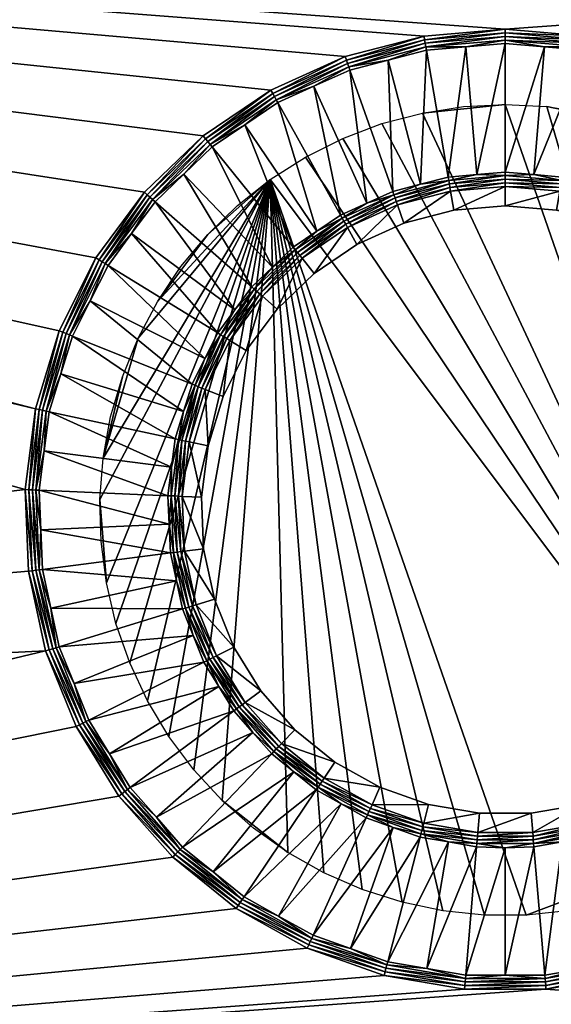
# Model space of a CAD drawing. Header units: centimetres. Extents: x 0 to 1000, y -700 to 0.
# Tile 5 of 9: x 428 to 507, y -273 to -127. Entities that reach past the tile are written whole.
import ezdxf

# ---------------------------------------------------------------- set-up
doc = ezdxf.new("R2010")
doc.units = ezdxf.units.CM
doc.layers.get('0').update_dxf_attribs({"color": 133})

msp = doc.modelspace()

# ---------------------------------------------------------------- meshes
at = {"color": 254}
mesh = msp.add_polyface(dxfattribs=at)
corners = [(495.78, -150.39, 2.6), (500, -130.97, 14.4), (494.17, -131.46, 14.4), (491.56, -150.75, 2.6), (488.33, -131.96, 14.4), (461.48, -143.01, 14.4), (466.33, -139.73, 14.4), (466.09, -139.31, 14.66), (471.67, -137.32, 14.4), (477, -134.91, 14.4), (476.84, -134.45, 14.66), (488.25, -131.48, 14.66), (500, -130.48, 14.66), (500, -129.96, 14.85), (482.67, -133.44, 14.4), (488.16, -130.96, 14.85), (500, -129.41, 14.96), (476.67, -133.96, 14.85), (488.07, -130.43, 14.96), (500, -128.86, 15), (465.84, -138.85, 14.85), (476.49, -133.45, 14.96), (487.98, -129.89, 15), (456, -145.5, 14.85), (465.58, -138.38, 14.96), (476.3, -132.93, 15), (455.66, -145.08, 14.96), (465.31, -137.9, 15), (105.86, -99.83, 15.08), (894.14, -99.83, 15.08), (894.14, -99.54, 15.15), (932.23, -54.82, 29.98), (67.77, -54.51, 30), (67.77, -54.82, 29.98), (932.23, -54.99, 29.96), (67.77, -54.99, 29.96), (932.23, -55.17, 29.92), (67.77, -55.17, 29.93), (67.77, -55.46, 29.85), (4, -3, 30), (996, -3, 30), (996, -2.53, 29.96), (4, -2.53, 29.96), (996, -2.07, 29.85), (4, -2.07, 29.85), (996, -1.64, 29.67), (4, -1.64, 29.67), (996, -1.24, 29.43), (4, -1.24, 29.43), (996, -0.88, 29.12), (4, -0.88, 29.12), (996, -0.57, 28.76), (4, -0.57, 28.76), (996, -0.33, 28.36), (4, -0.33, 28.36), (996, -0.15, 27.93), (4, -0.15, 27.93), (996, -0.04, 27.47), (4, -0.04, 27.47), (996, 0, 27)]
mesh.append_faces([[corners[k] for k in face] for face in [(0, 1, 2, 0), (3, 2, 4, 3), (5, 6, 7, 5), (8, 9, 10, 8), (11, 12, 13, 11), (9, 14, 10, 9), (10, 14, 11, 10), (10, 11, 15, 10), (15, 11, 13, 15), (15, 13, 16, 15), (6, 8, 7, 6), (7, 8, 10, 7), (7, 10, 17, 7), (17, 10, 15, 17), (17, 15, 18, 17), (18, 15, 16, 18), (18, 16, 19, 18), (20, 7, 17, 20), (20, 17, 21, 20), (21, 17, 18, 21), (21, 18, 22, 21), (22, 18, 19, 22), (23, 20, 24, 23), (24, 20, 21, 24), (24, 21, 25, 24), (25, 21, 22, 25), (26, 24, 27, 26), (27, 24, 25, 27), (14, 4, 11, 14), (11, 4, 2, 11), (11, 2, 12, 11), (12, 2, 1, 12), (28, 29, 30, 28), (31, 32, 33, 31), (34, 33, 35, 34), (36, 37, 38, 36), (39, 40, 41, 39), (42, 41, 43, 42), (44, 43, 45, 44), (46, 45, 47, 46), (48, 47, 49, 48), (50, 49, 51, 50), (52, 51, 53, 52), (54, 53, 55, 54), (56, 55, 57, 56), (58, 57, 59, 58)]], dxfattribs={"vtx3": -1, "color": 254})
mesh = msp.add_polyface(dxfattribs=at)
corners = [(894.14, -100.49, 15), (500, -128.86, 15), (512.02, -129.89, 15), (523.7, -132.93, 15), (534.69, -137.9, 15), (544.69, -144.65, 15), (553.4, -153, 15), (899.51, -105.86, 15), (566.01, -173.48, 15), (569.54, -185.01, 15), (560.58, -162.7, 15), (925.02, -63.97, 27.01), (930.29, -57.63, 29.12), (95.31, -88.26, 18.91), (932.23, -55.46, 29.85), (67.77, -55.46, 29.85), (914.89, -76.16, 22.95), (904.75, -88.32, 18.89), (101.95, -95.6, 16.47), (904.35, -88.81, 18.73), (105.86, -99.54, 15.15), (894.14, -99.54, 15.15), (561.42, -169.03, 14.4), (564.05, -174.26, 14.4), (564.51, -174.08, 14.66), (565.77, -179.86, 14.4), (567.48, -185.46, 14.4), (567.96, -185.35, 14.66), (568.23, -191.26, 14.4), (568.97, -197.07, 14.4), (569.46, -197.05, 14.66), (568.72, -202.92, 14.4), (568.96, -208.83, 14.66), (569.98, -197.03, 14.85), (569.48, -208.9, 14.85), (568.47, -185.24, 14.85), (570.52, -197, 14.96), (570.01, -208.97, 14.96), (564.99, -173.88, 14.85), (569, -185.13, 14.96), (571.07, -196.98, 15), (570.56, -209.04, 15), (559.64, -163.28, 14.85), (565.5, -173.68, 14.96), (560.11, -162.99, 14.96), (894.14, -100.18, 15.03), (894.14, -100.01, 15.04), (105.86, -100.01, 15.04), (894.14, -99.97, 15.05), (894.14, -99.83, 15.08), (105.86, -99.83, 15.08), (932.23, -54.51, 30), (67.77, -54.51, 30), (932.23, -54.82, 29.98), (67.77, -54.82, 29.98), (932.23, -54.99, 29.96), (67.77, -54.99, 29.96), (932.23, -55.17, 29.92)]
mesh.append_faces([[corners[k] for k in face] for face in [(0, 1, 2, 0), (0, 2, 3, 0), (3, 4, 0, 3), (0, 4, 5, 0), (0, 5, 6, 0), (7, 8, 9, 7), (6, 10, 0, 6), (0, 10, 8, 0), (11, 12, 13, 11), (14, 15, 12, 14), (16, 11, 13, 16), (16, 13, 17, 16), (17, 18, 19, 17), (19, 20, 21, 19), (22, 23, 24, 22), (25, 26, 27, 25), (28, 29, 30, 28), (29, 31, 30, 29), (30, 31, 32, 30), (26, 28, 27, 26), (27, 28, 30, 27), (27, 30, 33, 27), (33, 30, 34, 33), (23, 25, 24, 23), (24, 25, 27, 24), (24, 27, 35, 24), (35, 27, 33, 35), (35, 33, 36, 35), (36, 33, 37, 36), (38, 24, 35, 38), (38, 35, 39, 38), (39, 35, 36, 39), (39, 36, 40, 39), (40, 36, 41, 40), (42, 38, 43, 42), (43, 38, 39, 43), (43, 39, 9, 43), (9, 39, 40, 9), (44, 43, 8, 44), (8, 43, 9, 8), (45, 46, 47, 45), (48, 49, 50, 48), (51, 52, 53, 51), (53, 54, 55, 53), (55, 56, 57, 55), (57, 15, 14, 57)]], dxfattribs={"vtx3": -1, "color": 254})
mesh = msp.add_polyface(dxfattribs=at)
corners = [(430.46, -185.01, 15), (100.49, -105.86, 15), (428.93, -196.98, 15), (433.99, -173.48, 15), (105.86, -100.49, 15), (439.42, -162.7, 15), (446.6, -153, 15), (455.31, -144.65, 15), (465.31, -137.9, 15), (476.3, -132.93, 15), (487.98, -129.89, 15), (500, -128.86, 15), (894.14, -100.49, 15), (85.11, -76.16, 22.95), (95.31, -88.26, 18.91), (930.29, -57.63, 29.12), (79.01, -68.7, 25.43), (74.99, -63.96, 27.01), (431.28, -202.92, 14.4), (431.03, -197.07, 14.4), (430.54, -197.05, 14.66), (431.77, -191.26, 14.4), (432.52, -185.46, 14.4), (432.04, -185.35, 14.66), (434.23, -179.86, 14.4), (435.95, -174.26, 14.4), (435.49, -174.08, 14.66), (438.58, -169.03, 14.4), (441.22, -163.81, 14.4), (440.8, -163.55, 14.66), (440.36, -163.28, 14.85), (435.01, -173.88, 14.85), (439.89, -162.99, 14.96), (431.53, -185.24, 14.85), (434.5, -173.68, 14.96), (430.02, -197.03, 14.85), (431, -185.13, 14.96), (429.48, -197, 14.96), (105.86, -100.18, 15.02), (894.14, -100.18, 15.03), (105.86, -100.01, 15.04), (894.14, -99.97, 15.05), (105.86, -99.83, 15.08), (894.14, -99.54, 15.15), (105.86, -99.54, 15.15), (67.77, -54.99, 29.96), (67.77, -55.17, 29.93), (932.23, -55.17, 29.92)]
mesh.append_faces([[corners[k] for k in face] for face in [(0, 1, 2, 0), (0, 3, 4, 0), (4, 5, 6, 4), (6, 7, 4, 6), (4, 7, 8, 4), (4, 8, 9, 4), (9, 10, 4, 9), (4, 10, 11, 4), (4, 11, 12, 4), (13, 14, 15, 13), (13, 15, 16, 13), (16, 15, 17, 16), (18, 19, 20, 18), (21, 22, 23, 21), (24, 25, 26, 24), (27, 28, 29, 27), (25, 27, 26, 25), (26, 27, 29, 26), (26, 29, 30, 26), (22, 24, 23, 22), (23, 24, 26, 23), (23, 26, 31, 23), (31, 26, 30, 31), (31, 30, 32, 31), (19, 21, 20, 19), (20, 21, 23, 20), (20, 23, 33, 20), (33, 23, 31, 33), (33, 31, 34, 33), (34, 31, 32, 34), (34, 32, 5, 34), (35, 20, 33, 35), (35, 33, 36, 35), (36, 33, 34, 36), (36, 34, 3, 36), (3, 34, 5, 3), (37, 35, 36, 37), (37, 36, 0, 37), (0, 36, 3, 0), (2, 37, 0, 2), (4, 12, 38, 4), (38, 39, 40, 38), (40, 41, 42, 40), (42, 43, 44, 42), (45, 46, 47, 45)]], dxfattribs={"vtx3": -1, "color": 254})
mesh = msp.add_polyface(dxfattribs=at)
corners = [(516.65, -152.89, 2.6), (528.33, -137.32, 14.4), (523, -134.91, 14.4), (512.55, -151.82, 2.6), (517.33, -133.44, 14.4), (508.44, -150.75, 2.6), (511.67, -131.96, 14.4), (504.22, -150.39, 2.6), (505.83, -131.46, 14.4), (500, -150.03, 2.6), (500, -130.97, 14.4), (930.29, -57.63, 29.12), (67.77, -55.46, 29.85), (74.99, -63.96, 27.01), (904.75, -88.32, 18.89), (95.31, -88.26, 18.91), (101.95, -95.6, 16.47), (904.35, -88.81, 18.73), (105.86, -99.54, 15.15), (533.67, -139.73, 14.4), (533.91, -139.31, 14.66), (538.52, -143.01, 14.4), (543.37, -146.29, 14.4), (543.68, -145.91, 14.66), (544.34, -145.08, 14.96), (534.42, -138.38, 14.96), (534.16, -138.85, 14.85), (523.7, -132.93, 15), (512.02, -129.89, 15), (511.93, -130.43, 14.96), (534.69, -137.9, 15), (544.69, -144.65, 15), (523.16, -134.45, 14.66), (523.33, -133.96, 14.85), (523.51, -133.45, 14.96), (500, -128.86, 15), (500, -129.41, 14.96), (544, -145.5, 14.85), (511.75, -131.48, 14.66), (511.84, -130.96, 14.85), (500, -130.48, 14.66), (500, -129.96, 14.85), (105.86, -100.18, 15.02), (894.14, -100.49, 15), (894.14, -100.18, 15.03), (105.86, -100.01, 15.04), (894.14, -100.01, 15.04), (894.14, -99.97, 15.05)]
mesh.append_faces([[corners[k] for k in face] for face in [(0, 1, 2, 0), (3, 2, 4, 3), (5, 4, 6, 5), (7, 6, 8, 7), (9, 8, 10, 9), (11, 12, 13, 11), (14, 15, 16, 14), (17, 16, 18, 17), (1, 19, 20, 1), (21, 22, 23, 21), (24, 25, 26, 24), (27, 28, 29, 27), (30, 25, 31, 30), (31, 25, 24, 31), (32, 26, 33, 32), (33, 26, 25, 33), (33, 25, 34, 33), (34, 25, 30, 34), (34, 30, 27, 34), (35, 36, 28, 35), (19, 21, 20, 19), (20, 21, 23, 20), (20, 23, 37, 20), (2, 1, 32, 2), (32, 1, 20, 32), (32, 20, 26, 32), (26, 20, 37, 26), (26, 37, 24, 26), (38, 6, 4, 38), (27, 29, 34, 27), (34, 29, 39, 34), (34, 39, 33, 34), (33, 39, 38, 33), (33, 38, 32, 33), (32, 38, 4, 32), (32, 4, 2, 32), (40, 10, 8, 40), (28, 36, 29, 28), (29, 36, 41, 29), (29, 41, 39, 29), (39, 41, 40, 39), (39, 40, 38, 39), (38, 40, 8, 38), (38, 8, 6, 38), (42, 43, 44, 42), (45, 46, 47, 45)]], dxfattribs={"vtx3": -1, "color": 254})
mesh = msp.add_polyface(dxfattribs=at)
corners = [(450.26, -202.11, 2.6), (431.03, -197.07, 14.4), (431.28, -202.92, 14.4), (450.44, -206.35, 2.6), (431.53, -208.77, 14.4), (451.33, -210.49, 2.6), (432.76, -214.49, 14.4), (452.22, -214.63, 2.6), (433.99, -220.21, 14.4), (428.93, -196.98, 15), (100.49, -237.16, 15), (429.44, -209.04, 15), (431.98, -220.83, 15), (99.54, -251.8, 15.15), (99.54, -237.16, 15.15), (88.73, -95.59, 18.76), (88.32, -95.24, 18.89), (77.5, -235.31, 22.5), (441.43, -236.06, 14.4), (438.36, -231.08, 14.4), (437.92, -231.3, 14.66), (436.18, -225.65, 14.4), (433.52, -220.36, 14.66), (431.04, -208.83, 14.66), (430.54, -197.05, 14.66), (430.02, -197.03, 14.85), (430.52, -208.9, 14.85), (429.48, -197, 14.96), (433.03, -220.51, 14.85), (429.99, -208.97, 14.96), (444.1, -241.34, 14.66), (437.46, -231.53, 14.85), (432.51, -220.67, 14.96), (443.69, -241.65, 14.85), (436.97, -231.78, 14.96), (443.25, -241.97, 14.96), (436.48, -232.03, 15), (442.81, -242.3, 15), (100.01, -237.16, 15.04), (100.49, -105.86, 15), (100.01, -105.86, 15.04)]
mesh.append_faces([[corners[k] for k in face] for face in [(0, 1, 2, 0), (3, 2, 4, 3), (5, 4, 6, 5), (7, 6, 8, 7), (9, 10, 11, 9), (11, 10, 12, 11), (13, 14, 15, 13), (13, 16, 17, 13), (18, 19, 20, 18), (21, 8, 22, 21), (6, 4, 23, 6), (4, 2, 23, 4), (23, 2, 24, 23), (23, 24, 25, 23), (8, 6, 22, 8), (22, 6, 23, 22), (22, 23, 26, 22), (26, 23, 25, 26), (26, 25, 27, 26), (19, 21, 20, 19), (20, 21, 22, 20), (20, 22, 28, 20), (28, 22, 26, 28), (28, 26, 29, 28), (29, 26, 27, 29), (29, 27, 9, 29), (30, 18, 20, 30), (30, 20, 31, 30), (31, 20, 28, 31), (31, 28, 32, 31), (32, 28, 29, 32), (32, 29, 11, 32), (11, 29, 9, 11), (33, 30, 31, 33), (33, 31, 34, 33), (34, 31, 32, 34), (34, 32, 12, 34), (12, 32, 11, 12), (35, 33, 34, 35), (35, 34, 36, 35), (36, 34, 12, 36), (37, 35, 36, 37), (38, 10, 39, 38), (13, 38, 14, 13), (14, 38, 40, 14)]], dxfattribs={"vtx3": -1, "color": 254})
mesh = msp.add_polyface(dxfattribs=at)
corners = [(428.93, -196.98, 15), (100.49, -105.86, 15), (100.49, -237.16, 15), (105.86, -100.49, 15), (433.99, -173.48, 15), (439.42, -162.7, 15), (430.46, -185.01, 15), (104.65, -100.57, 15), (100.56, -104.68, 15), (103.66, -100.79, 15), (100.76, -103.74, 15), (103.11, -100.99, 15), (101.02, -103.04, 15), (102.46, -101.35, 15), (101.39, -102.39, 15), (102.26, -101.49, 15), (101.79, -101.9, 15), (99.72, -104.57, 15.12), (88.73, -95.59, 18.76), (99.54, -105.86, 15.15), (100.02, -103.52, 15.1), (102.05, -101.21, 15.02), (101.84, -100.93, 15.08), (101.37, -101.37, 15.08), (101.55, -101.66, 15.02), (101.3, -101.42, 15.08), (100.82, -102, 15.08), (101.1, -102.19, 15.02), (100.36, -102.74, 15.09), (100.69, -102.89, 15.02), (100.11, -103.3, 15.1), (100.39, -103.63, 15.03), (100.01, -105.86, 15.04), (100.14, -104.62, 15.03), (102.27, -101.05, 15.02), (100.01, -237.16, 15.04), (99.54, -237.16, 15.15)]
mesh.append_faces([[corners[k] for k in face] for face in [(0, 1, 2, 0), (3, 4, 5, 3), (6, 3, 1, 6), (1, 3, 7, 1), (1, 7, 8, 1), (8, 7, 9, 8), (8, 9, 10, 8), (10, 9, 11, 10), (10, 11, 12, 10), (12, 11, 13, 12), (12, 13, 14, 12), (14, 13, 15, 14), (14, 15, 16, 14), (17, 18, 19, 17), (17, 20, 18, 17), (21, 22, 23, 21), (21, 23, 24, 21), (23, 25, 24, 23), (24, 25, 26, 24), (24, 26, 27, 24), (27, 26, 28, 27), (27, 28, 29, 27), (29, 28, 30, 29), (29, 30, 31, 29), (32, 1, 8, 32), (32, 8, 33, 32), (33, 8, 10, 33), (33, 10, 31, 33), (31, 10, 12, 31), (31, 12, 29, 31), (29, 12, 14, 29), (29, 14, 27, 29), (27, 14, 16, 27), (27, 16, 24, 27), (24, 16, 15, 24), (24, 15, 21, 24), (21, 15, 13, 21), (21, 13, 34, 21), (30, 20, 31, 30), (31, 20, 17, 31), (31, 17, 33, 31), (33, 17, 19, 33), (33, 19, 32, 33), (35, 1, 32, 35), (36, 32, 19, 36)]], dxfattribs={"vtx3": -1, "color": 254})
mesh = msp.add_polyface(dxfattribs=at)
corners = [(500, -150.03, 2.6), (500, -130.97, 14.4), (495.78, -150.39, 2.6), (494.17, -131.46, 14.4), (491.56, -150.75, 2.6), (488.33, -131.96, 14.4), (487.45, -151.82, 2.6), (482.67, -133.44, 14.4), (483.35, -152.89, 2.6), (477, -134.91, 14.4), (479.49, -154.63, 2.6), (471.67, -137.32, 14.4), (475.63, -156.38, 2.6), (466.33, -139.73, 14.4), (472.12, -158.75, 2.6), (461.48, -143.01, 14.4), (468.61, -161.12, 2.6), (456.63, -146.29, 14.4), (500, -155, 2), (500, -152.14, 2), (492.39, -155.65, 2), (491.91, -152.83, 2), (500, -155, 0), (491.64, -151.23, 2.34), (500, -150.52, 2.34), (483.52, -153.35, 2.34), (475.87, -156.81, 2.34), (476.12, -157.26, 2.15), (483.69, -153.84, 2.15), (491.73, -151.75, 2.15), (500, -151.04, 2.15), (476.39, -157.73, 2.04), (483.87, -154.35, 2.04), (491.82, -152.28, 2.04), (500, -151.59, 2.04), (484.06, -154.87, 2), (452.41, -150.34, 14.4), (456.32, -145.91, 14.66), (466.09, -139.31, 14.66), (465.84, -138.85, 14.85), (456, -145.5, 14.85), (455.66, -145.08, 14.96), (465.58, -138.38, 14.96), (455.31, -144.65, 15), (465.31, -137.9, 15)]
mesh.append_faces([[corners[k] for k in face] for face in [(0, 1, 2, 0), (2, 3, 4, 2), (4, 5, 6, 4), (6, 5, 7, 6), (6, 7, 8, 6), (8, 7, 9, 8), (8, 9, 10, 8), (10, 9, 11, 10), (10, 11, 12, 10), (12, 11, 13, 12), (12, 13, 14, 12), (14, 13, 15, 14), (16, 15, 17, 16), (18, 19, 20, 18), (20, 19, 21, 20), (20, 22, 18, 20), (2, 23, 24, 2), (2, 4, 23, 2), (23, 4, 6, 23), (23, 6, 25, 23), (6, 8, 25, 6), (25, 8, 10, 25), (25, 10, 26, 25), (24, 0, 2, 24), (25, 27, 28, 25), (25, 28, 23, 25), (23, 28, 29, 23), (23, 29, 24, 23), (24, 29, 30, 24), (28, 31, 32, 28), (28, 32, 29, 28), (29, 32, 33, 29), (29, 33, 30, 29), (30, 33, 34, 30), (32, 35, 33, 32), (33, 35, 21, 33), (33, 21, 34, 33), (34, 21, 19, 34), (36, 17, 37, 36), (17, 15, 37, 17), (37, 15, 38, 37), (37, 38, 39, 37), (40, 37, 39, 40), (41, 40, 42, 41), (43, 41, 44, 43)]], dxfattribs={"vtx3": -1, "color": 254})
mesh = msp.add_polyface(dxfattribs=at)
corners = [(531.39, -161.12, 2.6), (547.59, -150.34, 14.4), (543.37, -146.29, 14.4), (527.88, -158.75, 2.6), (538.52, -143.01, 14.4), (524.37, -156.38, 2.6), (533.67, -139.73, 14.4), (520.51, -154.63, 2.6), (528.33, -137.32, 14.4), (516.65, -152.89, 2.6), (523, -134.91, 14.4), (512.55, -151.82, 2.6), (517.33, -133.44, 14.4), (508.44, -150.75, 2.6), (511.67, -131.96, 14.4), (504.22, -150.39, 2.6), (505.83, -131.46, 14.4), (500, -150.03, 2.6), (507.61, -155.65, 2), (515.94, -154.87, 2), (508.09, -152.83, 2), (500, -155, 2), (500, -152.14, 2), (500, -155, 0), (507.61, -155.65, 0), (514.99, -157.57, 0), (524.13, -156.81, 2.34), (516.48, -153.35, 2.34), (508.36, -151.23, 2.34), (500, -150.52, 2.34), (508.27, -151.75, 2.15), (516.31, -153.84, 2.15), (500, -151.04, 2.15), (508.18, -152.28, 2.04), (516.13, -154.35, 2.04), (523.88, -157.26, 2.15), (500, -151.59, 2.04), (523.61, -157.73, 2.04), (544.69, -144.65, 15), (544.34, -145.08, 14.96), (553.4, -153, 15), (543.68, -145.91, 14.66), (552.19, -154.07, 14.66), (544, -145.5, 14.85), (552.58, -153.72, 14.85), (552.99, -153.37, 14.96)]
mesh.append_faces([[corners[k] for k in face] for face in [(0, 1, 2, 0), (3, 2, 4, 3), (3, 4, 5, 3), (5, 4, 6, 5), (5, 6, 7, 5), (7, 6, 8, 7), (7, 8, 9, 7), (9, 10, 11, 9), (11, 12, 13, 11), (13, 14, 15, 13), (15, 16, 17, 15), (18, 19, 20, 18), (18, 20, 21, 18), (21, 20, 22, 21), (21, 23, 24, 21), (21, 24, 18, 21), (18, 24, 25, 18), (26, 7, 27, 26), (7, 9, 27, 7), (27, 9, 11, 27), (27, 11, 28, 27), (11, 13, 28, 11), (28, 13, 15, 28), (28, 15, 29, 28), (29, 15, 17, 29), (28, 30, 27, 28), (27, 30, 31, 27), (27, 31, 26, 27), (29, 32, 28, 29), (28, 32, 30, 28), (30, 33, 31, 30), (31, 33, 34, 31), (31, 34, 35, 31), (32, 36, 30, 32), (30, 36, 33, 30), (33, 20, 34, 33), (34, 20, 19, 34), (34, 19, 37, 34), (36, 22, 33, 36), (33, 22, 20, 33), (38, 39, 40, 38), (2, 1, 41, 2), (41, 1, 42, 41), (43, 41, 44, 43), (39, 43, 45, 39)]], dxfattribs={"vtx3": -1, "color": 254})
at = {"color": 250}
mesh = msp.add_polyface(dxfattribs=at)
corners = [(500, -140, 13), (493.83, -140.32, 13), (487.73, -141.27, 13), (481.75, -142.84, 13), (475.97, -145.02, 13), (470.45, -147.78, 13), (465.23, -151.1, 13), (460.39, -154.93, 13), (455.97, -159.24, 13), (452.01, -163.99, 13), (448.56, -169.11, 13), (445.66, -174.57, 13), (443.33, -180.29, 13), (441.6, -186.22, 13), (440.5, -192.3, 13), (440.02, -198.46, 13), (440.18, -204.63, 13), (440.97, -210.76, 13), (442.39, -216.77, 13), (444.42, -222.6, 13), (447.04, -228.2, 13), (450.22, -233.49, 13), (453.93, -238.44, 13), (458.12, -242.97, 13), (462.76, -247.05, 13), (467.8, -250.63, 13), (473.17, -253.67, 13), (478.83, -256.14, 13), (484.72, -258.02, 13), (490.77, -259.29, 13), (496.91, -259.92, 13), (503.09, -259.92, 13), (509.23, -259.29, 13), (515.28, -258.02, 13), (521.17, -256.14, 13), (526.83, -253.67, 13), (532.2, -250.63, 13), (537.24, -247.05, 13), (541.88, -242.97, 13), (546.07, -238.44, 13), (549.78, -233.49, 13), (552.96, -228.2, 13), (555.58, -222.6, 13), (557.61, -216.77, 13), (559.03, -210.76, 13), (559.82, -204.63, 13), (559.98, -198.46, 13), (559.5, -192.3, 13), (558.4, -186.22, 13), (556.67, -180.29, 13), (554.34, -174.57, 13), (551.44, -169.11, 13), (547.99, -163.99, 13), (544.03, -159.24, 13), (539.61, -154.93, 13), (534.77, -151.1, 13), (529.55, -147.78, 13), (524.03, -145.02, 13), (518.25, -142.84, 13), (512.27, -141.27, 13), (506.17, -140.32, 13)]
mesh.append_faces([[corners[k] for k in face] for face in [(8, 7, 6, 8), (6, 5, 37, 6), (37, 5, 4, 37), (30, 6, 31, 30), (31, 6, 37, 31), (31, 37, 32, 31), (32, 37, 36, 32), (32, 36, 33, 32), (33, 36, 35, 33), (33, 35, 34, 33), (23, 22, 6, 23), (6, 22, 21, 6), (6, 21, 20, 6), (30, 29, 6, 30), (6, 29, 28, 6), (6, 28, 27, 6), (0, 60, 37, 0), (55, 54, 37, 55), (45, 44, 43, 45), (1, 0, 2, 1), (2, 0, 37, 2), (2, 37, 3, 2), (3, 37, 4, 3), (56, 55, 57, 56), (57, 55, 37, 57), (57, 37, 58, 57), (58, 37, 60, 58), (58, 60, 59, 58), (45, 43, 46, 45), (46, 43, 42, 46), (46, 42, 47, 46), (47, 42, 41, 47), (47, 41, 48, 47), (48, 41, 40, 48), (48, 40, 49, 48), (49, 40, 39, 49), (49, 39, 50, 49), (50, 39, 38, 50), (50, 38, 51, 50), (51, 38, 37, 51), (51, 37, 52, 51), (52, 37, 54, 52), (52, 54, 53, 52), (24, 23, 25, 24), (25, 23, 6, 25), (25, 6, 26, 25), (26, 6, 27, 26), (20, 19, 6, 20), (6, 19, 18, 6), (6, 18, 17, 6), (14, 13, 12, 14), (9, 8, 10, 9), (10, 8, 6, 10), (10, 6, 11, 10), (12, 11, 14, 12), (14, 11, 6, 14), (14, 6, 15, 14), (15, 6, 17, 15), (15, 17, 16, 15)]], dxfattribs={"vtx3": -1, "color": 250})
at = {"color": 254}
mesh = msp.add_polyface(dxfattribs=at)
corners = [(472.12, -158.75, 2.6), (461.48, -143.01, 14.4), (468.61, -161.12, 2.6), (456.63, -146.29, 14.4), (465.55, -164.06, 2.6), (452.41, -150.34, 14.4), (462.49, -166.99, 2.6), (448.18, -154.39, 14.4), (459.97, -170.39, 2.6), (444.7, -159.1, 14.4), (492.39, -155.65, 2), (491.91, -152.83, 2), (485.01, -157.57, 2), (484.06, -154.87, 2), (478.05, -160.71, 2), (476.66, -158.22, 2), (471.73, -164.99, 2), (469.93, -162.76, 2), (466.22, -170.27, 2), (464.07, -168.38, 2), (471.73, -164.99, 0), (478.05, -160.71, 0), (485.01, -157.57, 0), (492.39, -155.65, 0), (500, -155, 0), (479.49, -154.63, 2.6), (475.63, -156.38, 2.6), (475.87, -156.81, 2.34), (468.92, -161.5, 2.34), (462.86, -167.31, 2.34), (463.25, -167.66, 2.15), (469.24, -161.91, 2.15), (476.12, -157.26, 2.15), (483.52, -153.35, 2.34), (463.66, -168.01, 2.04), (469.58, -162.33, 2.04), (476.39, -157.73, 2.04), (483.69, -153.84, 2.15), (483.87, -154.35, 2.04)]
mesh.append_faces([[corners[k] for k in face] for face in [(0, 1, 2, 0), (2, 3, 4, 2), (4, 3, 5, 4), (4, 5, 6, 4), (6, 5, 7, 6), (6, 7, 8, 6), (8, 7, 9, 8), (10, 11, 12, 10), (12, 11, 13, 12), (12, 13, 14, 12), (14, 13, 15, 14), (14, 15, 16, 14), (16, 15, 17, 16), (16, 17, 18, 16), (18, 17, 19, 18), (18, 20, 16, 18), (16, 20, 21, 16), (16, 21, 14, 16), (14, 21, 22, 14), (14, 22, 12, 14), (12, 22, 23, 12), (12, 23, 10, 12), (10, 23, 24, 10), (25, 26, 27, 25), (27, 26, 0, 27), (27, 0, 28, 27), (0, 2, 28, 0), (28, 2, 4, 28), (28, 4, 29, 28), (4, 6, 29, 4), (29, 30, 28, 29), (28, 30, 31, 28), (28, 31, 27, 28), (27, 31, 32, 27), (27, 32, 33, 27), (30, 34, 31, 30), (31, 34, 35, 31), (31, 35, 32, 31), (32, 35, 36, 32), (32, 36, 37, 32), (34, 19, 35, 34), (35, 19, 17, 35), (35, 17, 36, 35), (36, 17, 15, 36), (36, 15, 38, 36), (38, 15, 13, 38)]], dxfattribs={"vtx3": -1, "color": 254})
mesh = msp.add_polyface(dxfattribs=at)
corners = [(457.45, -173.8, 2.6), (444.7, -159.1, 14.4), (441.22, -163.81, 14.4), (455.54, -177.59, 2.6), (438.58, -169.03, 14.4), (453.64, -181.37, 2.6), (435.95, -174.26, 14.4), (452.39, -185.42, 2.6), (434.23, -179.86, 14.4), (451.15, -189.47, 2.6), (432.52, -185.46, 14.4), (450.62, -193.68, 2.6), (431.77, -191.26, 14.4), (450.08, -197.88, 2.6), (431.03, -197.07, 14.4), (450.26, -202.11, 2.6), (451.63, -189.58, 2.34), (450.57, -197.9, 2.34), (450.92, -206.28, 2.34), (451.44, -206.22, 2.15), (451.09, -197.92, 2.15), (452.14, -189.69, 2.15), (454.09, -181.55, 2.34), (451.98, -206.15, 2.04), (451.63, -197.95, 2.04), (452.67, -189.8, 2.04), (452.53, -206.08, 2), (452.18, -197.97, 2), (453.21, -189.92, 2), (448.18, -154.39, 14.4), (447.81, -154.07, 14.66), (452.41, -150.34, 14.4), (456.32, -145.91, 14.66), (456, -145.5, 14.85), (440.8, -163.55, 14.66), (447.42, -153.72, 14.85), (455.66, -145.08, 14.96), (440.36, -163.28, 14.85), (447.01, -153.37, 14.96), (455.31, -144.65, 15), (439.89, -162.99, 14.96), (446.6, -153, 15), (439.42, -162.7, 15)]
mesh.append_faces([[corners[k] for k in face] for face in [(0, 1, 2, 0), (3, 2, 4, 3), (3, 4, 5, 3), (5, 4, 6, 5), (5, 6, 7, 5), (7, 6, 8, 7), (7, 8, 9, 7), (9, 8, 10, 9), (9, 10, 11, 9), (11, 10, 12, 11), (11, 12, 13, 11), (13, 12, 14, 13), (13, 14, 15, 13), (7, 9, 16, 7), (16, 9, 11, 16), (16, 11, 17, 16), (11, 13, 17, 11), (17, 13, 15, 17), (17, 15, 18, 17), (17, 19, 20, 17), (17, 20, 16, 17), (16, 20, 21, 16), (16, 21, 22, 16), (20, 23, 24, 20), (20, 24, 21, 20), (21, 24, 25, 21), (24, 26, 27, 24), (24, 27, 25, 24), (25, 27, 28, 25), (1, 29, 30, 1), (29, 31, 30, 29), (30, 31, 32, 30), (30, 32, 33, 30), (2, 1, 34, 2), (34, 1, 30, 34), (34, 30, 35, 34), (35, 30, 33, 35), (35, 33, 36, 35), (37, 34, 35, 37), (37, 35, 38, 37), (38, 35, 36, 38), (38, 36, 39, 38), (40, 37, 38, 40), (40, 38, 41, 40), (41, 38, 39, 41), (42, 40, 41, 42)]], dxfattribs={"vtx3": -1, "color": 254})
mesh = msp.add_polyface(dxfattribs=at)
corners = [(459.97, -170.39, 2.6), (444.7, -159.1, 14.4), (457.45, -173.8, 2.6), (441.22, -163.81, 14.4), (455.54, -177.59, 2.6), (466.22, -170.27, 2), (464.07, -168.38, 2), (461.68, -176.41, 2), (459.24, -174.91, 2), (458.25, -183.22, 2), (455.59, -182.15, 2), (456.01, -190.52, 2), (453.21, -189.92, 2), (455.04, -198.09, 2), (452.18, -197.97, 2), (455.36, -205.72, 2), (455.04, -198.09, 0), (456.01, -190.52, 0), (458.25, -183.22, 0), (461.68, -176.41, 0), (466.22, -170.27, 0), (471.73, -164.99, 0), (462.86, -167.31, 2.34), (462.49, -166.99, 2.6), (457.87, -174.06, 2.34), (454.09, -181.55, 2.34), (453.64, -181.37, 2.6), (452.39, -185.42, 2.6), (451.63, -189.58, 2.34), (452.14, -189.69, 2.15), (454.57, -181.75, 2.15), (458.31, -174.33, 2.15), (463.25, -167.66, 2.15), (452.67, -189.8, 2.04), (455.08, -181.95, 2.04), (458.77, -174.62, 2.04), (463.66, -168.01, 2.04)]
mesh.append_faces([[corners[k] for k in face] for face in [(0, 1, 2, 0), (2, 3, 4, 2), (5, 6, 7, 5), (7, 6, 8, 7), (7, 8, 9, 7), (9, 8, 10, 9), (9, 10, 11, 9), (11, 10, 12, 11), (11, 12, 13, 11), (13, 12, 14, 13), (13, 14, 15, 13), (13, 16, 17, 13), (13, 17, 11, 13), (11, 17, 18, 11), (11, 18, 9, 11), (9, 18, 19, 9), (9, 19, 7, 9), (7, 19, 20, 7), (7, 20, 5, 7), (5, 20, 21, 5), (22, 23, 0, 22), (22, 0, 24, 22), (0, 2, 24, 0), (24, 2, 4, 24), (24, 4, 25, 24), (4, 26, 25, 4), (25, 26, 27, 25), (25, 27, 28, 25), (25, 29, 30, 25), (25, 30, 24, 25), (24, 30, 31, 24), (24, 31, 22, 24), (22, 31, 32, 22), (29, 33, 30, 29), (30, 33, 34, 30), (30, 34, 31, 30), (31, 34, 35, 31), (31, 35, 32, 31), (32, 35, 36, 32), (33, 12, 34, 33), (34, 12, 10, 34), (34, 10, 35, 34), (35, 10, 8, 35), (35, 8, 36, 35), (36, 8, 6, 36)]], dxfattribs={"vtx3": -1, "color": 254})
mesh = msp.add_polyface(dxfattribs=at)
corners = [(450.26, -202.11, 2.6), (431.28, -202.92, 14.4), (450.44, -206.35, 2.6), (431.53, -208.77, 14.4), (451.33, -210.49, 2.6), (432.76, -214.49, 14.4), (452.22, -214.63, 2.6), (433.99, -220.21, 14.4), (453.8, -218.56, 2.6), (436.18, -225.65, 14.4), (455.38, -222.5, 2.6), (438.36, -231.08, 14.4), (457.6, -226.1, 2.6), (441.43, -236.06, 14.4), (459.83, -229.71, 2.6), (444.5, -241.05, 14.4), (462.63, -232.89, 2.6), (448.37, -245.44, 14.4), (455.36, -205.72, 2), (452.18, -197.97, 2), (452.53, -206.08, 2), (456.97, -213.18, 2), (454.24, -214.02, 2), (455.36, -205.72, 0), (455.04, -198.09, 0), (455.04, -198.09, 2), (450.92, -206.28, 2.34), (452.69, -214.49, 2.34), (455.82, -222.28, 2.34), (456.29, -222.04, 2.15), (453.19, -214.34, 2.15), (451.44, -206.22, 2.15), (450.57, -197.9, 2.34), (456.77, -221.8, 2.04), (453.71, -214.18, 2.04), (451.98, -206.15, 2.04), (451.09, -197.92, 2.15), (457.26, -221.55, 2), (451.63, -197.95, 2.04), (444.1, -241.34, 14.66), (451.89, -250.19, 14.66), (443.69, -241.65, 14.85), (451.53, -250.57, 14.85), (443.25, -241.97, 14.96), (451.16, -250.96, 14.96), (442.81, -242.3, 15)]
mesh.append_faces([[corners[k] for k in face] for face in [(0, 1, 2, 0), (2, 3, 4, 2), (4, 5, 6, 4), (6, 7, 8, 6), (8, 7, 9, 8), (8, 9, 10, 8), (10, 9, 11, 10), (10, 11, 12, 10), (12, 11, 13, 12), (12, 13, 14, 12), (14, 13, 15, 14), (16, 15, 17, 16), (18, 19, 20, 18), (18, 20, 21, 18), (21, 20, 22, 21), (18, 23, 24, 18), (18, 24, 25, 18), (0, 2, 26, 0), (26, 2, 4, 26), (26, 4, 27, 26), (4, 6, 27, 4), (27, 6, 8, 27), (27, 8, 28, 27), (8, 10, 28, 8), (28, 29, 27, 28), (27, 29, 30, 27), (27, 30, 26, 27), (26, 30, 31, 26), (26, 31, 32, 26), (29, 33, 30, 29), (30, 33, 34, 30), (30, 34, 31, 30), (31, 34, 35, 31), (31, 35, 36, 31), (33, 37, 34, 33), (34, 37, 22, 34), (34, 22, 35, 34), (35, 22, 20, 35), (35, 20, 38, 35), (17, 15, 39, 17), (15, 13, 39, 15), (40, 17, 39, 40), (40, 39, 41, 40), (42, 40, 41, 42), (42, 41, 43, 42), (44, 43, 45, 44)]], dxfattribs={"vtx3": -1, "color": 254})
mesh = msp.add_polyface(dxfattribs=at)
corners = [(459.83, -229.71, 2.6), (444.5, -241.05, 14.4), (462.63, -232.89, 2.6), (448.37, -245.44, 14.4), (465.43, -236.07, 2.6), (452.23, -249.84, 14.4), (468.72, -238.74, 2.6), (456.79, -253.52, 14.4), (472.02, -241.4, 2.6), (461.34, -257.19, 14.4), (475.72, -243.47, 2.6), (456.97, -213.18, 2), (454.24, -214.02, 2), (459.82, -220.26, 2), (457.26, -221.55, 2), (463.82, -226.76, 2), (461.52, -228.46, 2), (468.86, -232.49, 2), (466.88, -234.55, 2), (474.8, -237.28, 2), (468.86, -232.49, 0), (463.82, -226.76, 0), (459.82, -220.26, 0), (456.97, -213.18, 0), (455.36, -205.72, 0), (455.36, -205.72, 2), (455.82, -222.28, 2.34), (455.38, -222.5, 2.6), (457.6, -226.1, 2.6), (460.22, -229.42, 2.34), (465.76, -235.72, 2.34), (472.29, -240.99, 2.34), (472.59, -240.56, 2.15), (466.12, -235.34, 2.15), (460.64, -229.11, 2.15), (456.29, -222.04, 2.15), (472.89, -240.11, 2.04), (466.5, -234.95, 2.04), (461.07, -228.79, 2.04), (456.77, -221.8, 2.04), (473.2, -239.65, 2)]
mesh.append_faces([[corners[k] for k in face] for face in [(0, 1, 2, 0), (2, 3, 4, 2), (4, 3, 5, 4), (4, 5, 6, 4), (6, 5, 7, 6), (6, 7, 8, 6), (8, 9, 10, 8), (11, 12, 13, 11), (13, 12, 14, 13), (13, 14, 15, 13), (15, 14, 16, 15), (15, 16, 17, 15), (17, 16, 18, 17), (17, 18, 19, 17), (17, 20, 21, 17), (17, 21, 15, 17), (15, 21, 22, 15), (15, 22, 13, 15), (13, 22, 23, 13), (13, 23, 11, 13), (11, 23, 24, 11), (11, 24, 25, 11), (26, 27, 28, 26), (26, 28, 29, 26), (28, 0, 29, 28), (29, 0, 2, 29), (29, 2, 30, 29), (2, 4, 30, 2), (30, 4, 6, 30), (30, 6, 31, 30), (30, 32, 33, 30), (30, 33, 29, 30), (29, 33, 34, 29), (29, 34, 26, 29), (26, 34, 35, 26), (33, 36, 37, 33), (33, 37, 34, 33), (34, 37, 38, 34), (34, 38, 35, 34), (35, 38, 39, 35), (37, 40, 18, 37), (37, 18, 38, 37), (38, 18, 16, 38), (38, 16, 39, 38), (39, 16, 14, 39)]], dxfattribs={"vtx3": -1, "color": 254})
mesh = msp.add_polyface(dxfattribs=at)
corners = [(899.51, -300, 15), (563.52, -232.03, 15), (557.19, -242.3, 15), (549.22, -251.36, 15), (539.84, -258.94, 15), (529.3, -264.82, 15), (570.56, -209.04, 15), (568.02, -220.83, 15), (517.93, -268.84, 15), (506.03, -270.88, 15), (100.49, -300, 15), (899.52, -361.62, 15.51), (100.48, -361.62, 15.51), (899.55, -409.32, 16.64), (100.45, -409.32, 16.64), (899.56, -431.39, 17.16), (900.46, -326.55, 15.37), (922.5, -312.79, 22.55), (900.46, -300, 15.15), (922.5, -235.31, 22.5), (900.46, -251.8, 15.15), (900.46, -361.62, 15.66), (900.44, -401.31, 16.58), (922.5, -390.26, 23.16), (900.42, -431.39, 17.29), (543.21, -253.52, 14.4), (538.66, -257.19, 14.4), (538.93, -257.6, 14.66), (533.55, -260.05, 14.4), (528.64, -263.35, 14.66), (547.77, -249.84, 14.4), (548.11, -250.19, 14.66), (539.22, -258.03, 14.85), (528.85, -263.83, 14.85), (548.47, -250.57, 14.85), (539.53, -258.48, 14.96), (529.07, -264.32, 14.96), (548.84, -250.96, 14.96), (900, -431.39, 17.19), (899.99, -361.62, 15.54), (899.99, -300, 15.04), (899.99, -237.16, 15.04), (899.51, -237.16, 15)]
mesh.append_faces([[corners[k] for k in face] for face in [(0, 1, 2, 0), (2, 3, 0, 2), (0, 3, 4, 0), (0, 4, 5, 0), (0, 6, 7, 0), (0, 7, 1, 0), (5, 8, 0, 5), (0, 8, 9, 0), (0, 9, 10, 0), (0, 10, 11, 0), (11, 12, 13, 11), (13, 14, 15, 13), (16, 17, 18, 16), (18, 17, 19, 18), (19, 20, 18, 19), (21, 22, 23, 21), (23, 22, 24, 23), (21, 17, 16, 21), (25, 26, 27, 25), (26, 28, 27, 26), (27, 28, 29, 27), (30, 25, 31, 30), (31, 25, 27, 31), (31, 27, 32, 31), (32, 27, 33, 32), (34, 31, 32, 34), (34, 32, 35, 34), (35, 32, 36, 35), (37, 34, 35, 37), (37, 35, 4, 37), (4, 35, 5, 4), (3, 37, 4, 3), (38, 24, 22, 38), (38, 22, 39, 38), (18, 40, 16, 18), (16, 40, 39, 16), (16, 39, 21, 16), (21, 39, 22, 21), (13, 38, 39, 13), (13, 39, 11, 13), (11, 39, 40, 11), (11, 40, 0, 11), (18, 20, 40, 18), (40, 20, 41, 40), (41, 42, 0, 41), (41, 0, 40, 41)]], dxfattribs={"vtx3": -1, "color": 254})
mesh = msp.add_polyface(dxfattribs=at)
corners = [(472.02, -241.4, 2.6), (456.79, -253.52, 14.4), (461.34, -257.19, 14.4), (450.78, -251.36, 15), (442.81, -242.3, 15), (100.49, -300, 15), (436.48, -232.03, 15), (431.98, -220.83, 15), (100.49, -237.16, 15), (482.07, -268.84, 15), (470.7, -264.82, 15), (460.16, -258.94, 15), (506.03, -270.88, 15), (493.97, -270.88, 15), (99.54, -251.8, 15.15), (77.5, -235.31, 22.5), (99.54, -300, 15.15), (77.5, -312.79, 22.55), (99.54, -326.55, 15.37), (99.54, -361.62, 15.66), (77.5, -390.26, 23.16), (99.56, -401.31, 16.58), (466.45, -260.05, 14.4), (461.07, -257.6, 14.66), (452.23, -249.84, 14.4), (451.89, -250.19, 14.66), (448.37, -245.44, 14.4), (451.53, -250.57, 14.85), (471.36, -263.35, 14.66), (460.78, -258.03, 14.85), (451.16, -250.96, 14.96), (443.25, -241.97, 14.96), (471.15, -263.83, 14.85), (460.47, -258.48, 14.96), (470.93, -264.32, 14.96), (100.01, -300, 15.04), (100.01, -237.16, 15.04), (100.01, -361.62, 15.54), (100, -431.39, 17.19), (100.45, -409.32, 16.64), (100.48, -361.62, 15.51)]
mesh.append_faces([[corners[k] for k in face] for face in [(0, 1, 2, 0), (3, 4, 5, 3), (4, 6, 5, 4), (5, 6, 7, 5), (5, 7, 8, 5), (9, 10, 5, 9), (5, 10, 11, 5), (5, 11, 3, 5), (5, 12, 13, 5), (5, 13, 9, 5), (14, 15, 16, 14), (16, 15, 17, 16), (16, 17, 18, 16), (18, 17, 19, 18), (20, 21, 19, 20), (19, 17, 20, 19), (22, 2, 23, 22), (1, 24, 25, 1), (24, 26, 25, 24), (2, 1, 23, 2), (23, 1, 25, 23), (23, 25, 27, 23), (28, 22, 23, 28), (28, 23, 29, 28), (29, 23, 27, 29), (29, 27, 30, 29), (30, 27, 31, 30), (32, 29, 33, 32), (33, 29, 30, 33), (33, 30, 3, 33), (3, 30, 4, 3), (34, 33, 11, 34), (11, 33, 3, 11), (35, 5, 8, 35), (35, 8, 36, 35), (16, 35, 14, 16), (14, 35, 36, 14), (5, 35, 37, 5), (21, 38, 37, 21), (21, 37, 19, 21), (37, 39, 40, 37), (37, 40, 5, 37), (19, 37, 18, 19), (18, 37, 35, 18), (18, 35, 16, 18)]], dxfattribs={"vtx3": -1, "color": 254})
mesh = msp.add_polyface(dxfattribs=at)
corners = [(475.72, -243.47, 2.6), (466.45, -260.05, 14.4), (479.42, -245.53, 2.6), (474.8, -237.28, 2), (466.88, -234.55, 2), (473.2, -239.65, 2), (481.46, -241.01, 2), (480.29, -243.61, 2), (488.66, -243.55, 2), (487.94, -246.32, 2), (496.18, -244.84, 2), (495.94, -247.69, 2), (503.82, -244.84, 2), (496.18, -244.84, 0), (488.66, -243.55, 0), (481.46, -241.01, 0), (474.8, -237.28, 0), (468.86, -232.49, 0), (468.86, -232.49, 2), (468.72, -238.74, 2.6), (472.02, -241.4, 2.6), (472.29, -240.99, 2.34), (479.62, -245.09, 2.34), (483.41, -246.94, 2.6), (487.53, -247.88, 2.34), (487.41, -248.36, 2.6), (495.85, -248.78, 2.15), (487.66, -247.38, 2.15), (479.83, -244.61, 2.15), (472.59, -240.56, 2.15), (465.76, -235.72, 2.34), (495.89, -248.24, 2.04), (487.8, -246.85, 2.04), (480.06, -244.12, 2.04), (472.89, -240.11, 2.04), (466.12, -235.34, 2.15), (504.06, -247.69, 2), (466.5, -234.95, 2.04)]
mesh.append_faces([[corners[k] for k in face] for face in [(0, 1, 2, 0), (3, 4, 5, 3), (3, 5, 6, 3), (6, 5, 7, 6), (6, 7, 8, 6), (8, 7, 9, 8), (8, 9, 10, 8), (10, 9, 11, 10), (10, 11, 12, 10), (12, 13, 10, 12), (10, 13, 14, 10), (10, 14, 8, 10), (8, 14, 15, 8), (8, 15, 6, 8), (6, 15, 16, 6), (6, 16, 3, 6), (3, 16, 17, 3), (3, 17, 18, 3), (19, 20, 21, 19), (21, 20, 0, 21), (21, 0, 22, 21), (0, 2, 22, 0), (22, 2, 23, 22), (22, 23, 24, 22), (23, 25, 24, 23), (24, 26, 27, 24), (24, 27, 22, 24), (22, 27, 28, 22), (22, 28, 21, 22), (21, 28, 29, 21), (21, 29, 30, 21), (26, 31, 27, 26), (27, 31, 32, 27), (27, 32, 28, 27), (28, 32, 33, 28), (28, 33, 29, 28), (29, 33, 34, 29), (29, 34, 35, 29), (31, 36, 11, 31), (31, 11, 32, 31), (32, 11, 9, 32), (32, 9, 33, 32), (33, 9, 7, 33), (33, 7, 34, 33), (34, 7, 5, 34), (34, 5, 37, 34)]], dxfattribs={"vtx3": -1, "color": 254})
mesh = msp.add_polyface(dxfattribs=at)
corners = [(524.28, -243.47, 2.6), (533.55, -260.05, 14.4), (527.98, -241.4, 2.6), (511.34, -243.55, 2), (512.06, -246.32, 2), (518.54, -241.01, 2), (519.71, -243.61, 2), (525.2, -237.28, 2), (526.8, -239.65, 2), (531.14, -232.49, 2), (503.82, -244.84, 2), (495.94, -247.69, 2), (504.06, -247.69, 2), (525.2, -237.28, 0), (518.54, -241.01, 0), (511.34, -243.55, 0), (503.82, -244.84, 0), (496.18, -244.84, 0), (504.2, -249.3, 2.34), (508.41, -249.07, 2.6), (512.47, -247.88, 2.34), (512.59, -248.36, 2.6), (516.59, -246.94, 2.6), (520.38, -245.09, 2.34), (520.58, -245.53, 2.6), (527.71, -240.99, 2.34), (527.41, -240.56, 2.15), (520.17, -244.61, 2.15), (512.34, -247.38, 2.15), (504.15, -248.78, 2.15), (527.11, -240.11, 2.04), (519.94, -244.12, 2.04), (512.2, -246.85, 2.04), (504.11, -248.24, 2.04), (495.85, -248.78, 2.15), (495.89, -248.24, 2.04)]
mesh.append_faces([[corners[k] for k in face] for face in [(0, 1, 2, 0), (3, 4, 5, 3), (5, 4, 6, 5), (5, 6, 7, 5), (7, 6, 8, 7), (7, 8, 9, 7), (10, 11, 12, 10), (10, 12, 3, 10), (3, 12, 4, 3), (9, 13, 7, 9), (7, 13, 14, 7), (7, 14, 5, 7), (5, 14, 15, 5), (5, 15, 3, 5), (3, 15, 16, 3), (3, 16, 10, 3), (10, 16, 17, 10), (18, 19, 20, 18), (19, 21, 20, 19), (20, 21, 22, 20), (20, 22, 23, 20), (22, 24, 23, 22), (23, 24, 0, 23), (23, 0, 25, 23), (0, 2, 25, 0), (25, 26, 23, 25), (23, 26, 27, 23), (23, 27, 20, 23), (20, 27, 28, 20), (20, 28, 18, 20), (18, 28, 29, 18), (26, 30, 27, 26), (27, 30, 31, 27), (27, 31, 28, 27), (28, 31, 32, 28), (28, 32, 29, 28), (29, 32, 33, 29), (29, 33, 34, 29), (30, 8, 31, 30), (31, 8, 6, 31), (31, 6, 32, 31), (32, 6, 4, 32), (32, 4, 33, 32), (33, 4, 12, 33), (33, 12, 35, 33)]], dxfattribs={"vtx3": -1, "color": 254})
mesh = msp.add_polyface(dxfattribs=at)
corners = [(504.24, -249.79, 2.6), (505.85, -268.78, 14.4), (508.41, -249.07, 2.6), (511.62, -267.79, 14.4), (512.59, -248.36, 2.6), (517.39, -266.8, 14.4), (516.59, -246.94, 2.6), (522.91, -264.85, 14.4), (520.58, -245.53, 2.6), (528.43, -262.9, 14.4), (524.28, -243.47, 2.6), (533.55, -260.05, 14.4), (527.98, -241.4, 2.6), (538.66, -257.19, 14.4), (500, -249.97, 2.6), (500, -268.78, 14.4), (899.52, -361.62, 15.51), (100.49, -300, 15), (100.48, -361.62, 15.51), (899.55, -409.32, 16.64), (100.45, -409.32, 16.64), (504.2, -249.3, 2.34), (504.15, -248.78, 2.15), (495.8, -249.3, 2.34), (528.64, -263.35, 14.66), (517.52, -267.28, 14.66), (505.9, -269.27, 14.66), (494.1, -269.27, 14.66), (505.94, -269.79, 14.85), (494.06, -269.79, 14.85), (517.65, -267.78, 14.85), (505.99, -270.33, 14.96), (494.01, -270.33, 14.96), (538.93, -257.6, 14.66), (528.85, -263.83, 14.85), (517.79, -268.31, 14.96), (506.03, -270.88, 15), (493.97, -270.88, 15), (539.22, -258.03, 14.85), (529.07, -264.32, 14.96), (517.93, -268.84, 15), (539.53, -258.48, 14.96), (529.3, -264.82, 15)]
mesh.append_faces([[corners[k] for k in face] for face in [(0, 1, 2, 0), (2, 1, 3, 2), (2, 3, 4, 2), (4, 3, 5, 4), (4, 5, 6, 4), (6, 5, 7, 6), (6, 7, 8, 6), (8, 7, 9, 8), (8, 9, 10, 8), (10, 9, 11, 10), (12, 11, 13, 12), (14, 15, 0, 14), (0, 15, 1, 0), (16, 17, 18, 16), (19, 18, 20, 19), (14, 0, 21, 14), (21, 0, 2, 21), (21, 22, 23, 21), (11, 9, 24, 11), (7, 5, 25, 7), (3, 1, 26, 3), (1, 15, 26, 1), (26, 15, 27, 26), (5, 3, 25, 5), (25, 3, 26, 25), (25, 26, 28, 25), (28, 26, 29, 28), (9, 7, 24, 9), (24, 7, 25, 24), (24, 25, 30, 24), (30, 25, 28, 30), (30, 28, 31, 30), (31, 28, 32, 31), (33, 24, 34, 33), (34, 24, 30, 34), (34, 30, 35, 34), (35, 30, 31, 35), (35, 31, 36, 35), (36, 31, 37, 36), (38, 34, 39, 38), (39, 34, 35, 39), (39, 35, 40, 39), (40, 35, 36, 40), (41, 39, 42, 41), (42, 39, 40, 42)]], dxfattribs={"vtx3": -1, "color": 254})
mesh = msp.add_polyface(dxfattribs=at)
corners = [(475.72, -243.47, 2.6), (461.34, -257.19, 14.4), (466.45, -260.05, 14.4), (479.42, -245.53, 2.6), (471.57, -262.9, 14.4), (483.41, -246.94, 2.6), (477.09, -264.85, 14.4), (487.41, -248.36, 2.6), (482.61, -266.8, 14.4), (491.59, -249.07, 2.6), (488.38, -267.79, 14.4), (495.76, -249.79, 2.6), (494.15, -268.78, 14.4), (500, -249.97, 2.6), (500, -268.78, 14.4), (487.53, -247.88, 2.34), (495.8, -249.3, 2.34), (504.2, -249.3, 2.34), (504.15, -248.78, 2.15), (495.85, -248.78, 2.15), (504.11, -248.24, 2.04), (495.89, -248.24, 2.04), (494.1, -269.27, 14.66), (482.48, -267.28, 14.66), (471.36, -263.35, 14.66), (471.15, -263.83, 14.85), (460.78, -258.03, 14.85), (482.35, -267.78, 14.85), (470.93, -264.32, 14.96), (460.47, -258.48, 14.96), (505.9, -269.27, 14.66), (494.06, -269.79, 14.85), (482.21, -268.31, 14.96), (470.7, -264.82, 15), (460.16, -258.94, 15), (505.94, -269.79, 14.85), (494.01, -270.33, 14.96), (482.07, -268.84, 15), (505.99, -270.33, 14.96), (493.97, -270.88, 15)]
mesh.append_faces([[corners[k] for k in face] for face in [(0, 1, 2, 0), (3, 2, 4, 3), (3, 4, 5, 3), (5, 4, 6, 5), (5, 6, 7, 5), (7, 6, 8, 7), (7, 8, 9, 7), (9, 8, 10, 9), (9, 10, 11, 9), (11, 10, 12, 11), (11, 12, 13, 11), (13, 12, 14, 13), (15, 7, 9, 15), (15, 9, 16, 15), (9, 11, 16, 9), (16, 11, 13, 16), (16, 13, 17, 16), (16, 18, 19, 16), (16, 19, 15, 16), (19, 20, 21, 19), (14, 12, 22, 14), (10, 8, 23, 10), (6, 4, 24, 6), (4, 2, 24, 4), (8, 6, 23, 8), (23, 6, 24, 23), (23, 24, 25, 23), (25, 24, 26, 25), (12, 10, 22, 12), (22, 10, 23, 22), (22, 23, 27, 22), (27, 23, 25, 27), (27, 25, 28, 27), (28, 25, 29, 28), (30, 22, 31, 30), (31, 22, 27, 31), (31, 27, 32, 31), (32, 27, 28, 32), (32, 28, 33, 32), (33, 28, 34, 33), (35, 31, 36, 35), (36, 31, 32, 36), (36, 32, 37, 36), (37, 32, 33, 37), (38, 36, 39, 38), (39, 36, 37, 39)]], dxfattribs={"vtx3": -1, "color": 254})

doc.saveas('drawing.dxf')
